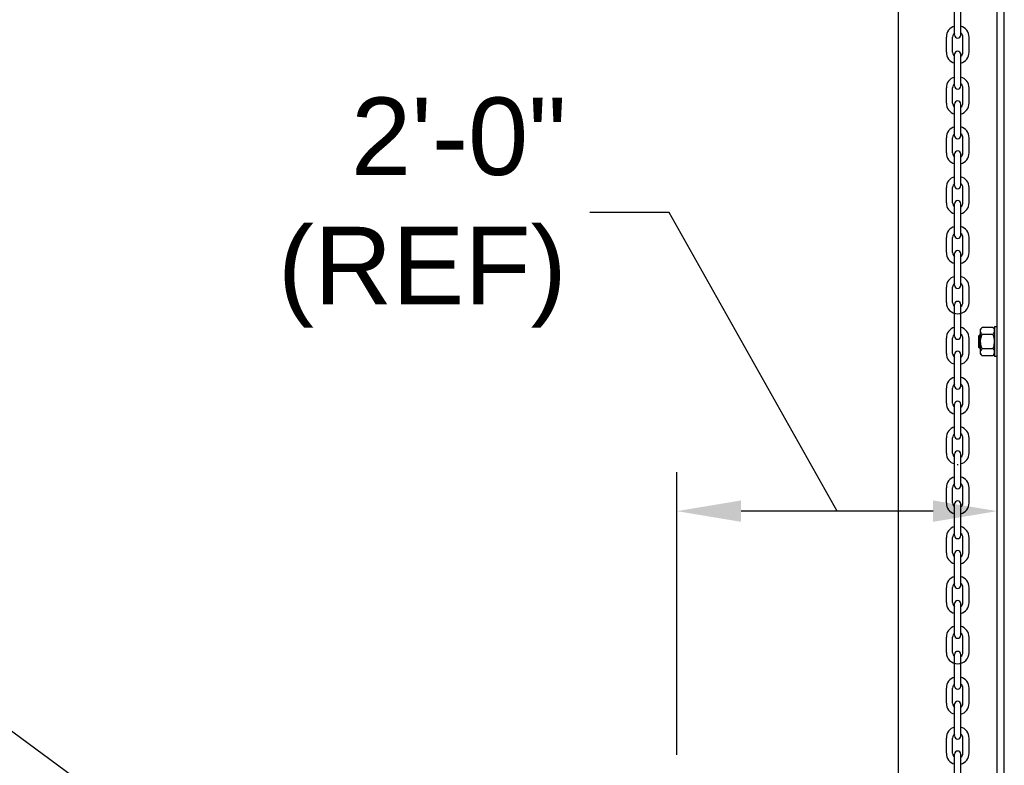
# Model space of a CAD drawing. Header units: inches. Extents: x 170 to 312, y 215 to 248.
# Tile 233 of 256: x 275.223 to 276.413, y 222.735 to 223.637. Entities that reach past the tile are written whole.
import ezdxf
from ezdxf import colors
from ezdxf.entities.mleader import LeaderData, LeaderLine
from ezdxf.math import Vec2, Vec3

# ---------------------------------------------------------------- set-up
doc = ezdxf.new("R2010")
doc.units = ezdxf.units.IN
doc.header["$LTSCALE"] = 0.25
doc.header["$MEASUREMENT"] = 0
doc.layers.add('ANNOTATIONS', color=1, linetype='Continuous')
doc.layers.add('MOTOR LH', color=7, linetype='Continuous')
doc.styles.add('ARIAL', font='arial.ttf', dxfattribs={"height": 0.09375})
doc.styles.add('ROMANS', font='Romans', dxfattribs={"height": 0.09375})
doc.styles.get("Standard").update_dxf_attribs({"font": 'romans.shx'})
doc.dimstyles.get("Standard").update_dxf_attribs({"dimscale": 60, "dimtxt": 0.0833, "dimasz": 0.0833, "dimexe": 0.0833, "dimexo": 0.04, "dimgap": 0.09, "dimtad": 0, "dimtih": 1, "dimtoh": 1, "dimdec": 4, "dimzin": 1, "dimdsep": 46, "dimlunit": 4, "dimtxsty": 'Standard', "dimcen": 0.09, "dimclrt": 150, "dimadec": 4, "dimazin": 2, "dimtfac": 1, "dimtdec": 0, "dimtofl": 0, "dimtmove": 0, "dimatfit": 3, "dimfxl": 1, "dimtolj": 1, "dimtzin": 0, "dimlwd": -1, "dimlwe": -1, "dimarcsym": 1})

msp = doc.modelspace()

# ---------------------------------------------------------------- linework, layer by layer
at = {"layer": 'ANNOTATIONS'}
for p, q in [((276.01704, 222.74794), (276.01704, 223.08974)), ((276.32675, 223.04261), (276.09471, 223.04261))]:
    msp.add_line(p, q, dxfattribs=at)
for points in [[(276.09471, 223.02967), (276.09471, 223.05556), (276.01704, 223.04261)], [(276.32675, 223.02967), (276.32675, 223.05556), (276.40441, 223.04261)]]:
    msp.add_solid(points, dxfattribs=at)
at = {"layer": 'MOTOR LH'}
for p, q in [((276.28505, 220.41698), (276.28505, 224.61169)), ((276.40441, 220.68357), (276.40441, 224.61088)), ((276.41294, 220.69422), (276.41294, 224.61088)), ((276.35283, 223.61822), (276.35283, 223.65649)), ((276.36034, 223.61822), (276.36034, 223.65649)), ((276.34285, 223.59743), (276.34285, 223.61574)), ((276.35036, 223.59743), (276.35036, 223.61574)), ((276.36282, 223.59743), (276.36282, 223.61574)), ((276.37032, 223.59743), (276.37032, 223.61574)), ((276.35283, 223.55668), (276.35283, 223.59496)), ((276.36034, 223.55668), (276.36034, 223.59496)), ((276.34285, 223.53589), (276.34285, 223.55421)), ((276.35036, 223.53589), (276.35036, 223.55421)), ((276.36282, 223.53589), (276.36282, 223.55421)), ((276.37032, 223.53589), (276.37032, 223.55421)), ((276.35283, 223.49643), (276.35283, 223.5347)), ((276.36034, 223.49643), (276.36034, 223.5347)), ((276.34285, 223.47564), (276.34285, 223.49395)), ((276.35036, 223.47564), (276.35036, 223.49395)), ((276.36282, 223.47564), (276.36282, 223.49395)), ((276.37032, 223.47564), (276.37032, 223.49395)), ((276.35283, 223.43617), (276.35283, 223.47445)), ((276.36034, 223.43617), (276.36034, 223.47445)), ((276.34285, 223.41538), (276.34285, 223.4337)), ((276.35036, 223.41538), (276.35036, 223.4337)), ((276.36282, 223.41538), (276.36282, 223.4337)), ((276.37032, 223.41538), (276.37032, 223.4337)), ((276.35283, 223.37592), (276.35283, 223.41419)), ((276.36034, 223.37592), (276.36034, 223.41419)), ((276.34285, 223.35513), (276.34285, 223.37344)), ((276.35036, 223.35513), (276.35036, 223.37344)), ((276.36282, 223.35513), (276.36282, 223.37344)), ((276.37032, 223.35513), (276.37032, 223.37344)), ((276.35283, 223.31566), (276.35283, 223.35394)), ((276.36034, 223.31566), (276.36034, 223.35394)), ((276.34285, 223.29488), (276.34285, 223.31319)), ((276.35036, 223.29488), (276.35036, 223.31319)), ((276.36282, 223.29488), (276.36282, 223.31319)), ((276.37032, 223.29488), (276.37032, 223.31319)), ((276.35283, 223.25413), (276.35283, 223.2924)), ((276.36034, 223.25413), (276.36034, 223.2924)), ((276.38426, 223.23263), (276.38426, 223.26247)), ((276.39926, 223.26478), (276.38618, 223.26478)), ((276.40117, 223.26566), (276.40117, 223.22945)), ((276.34285, 223.23334), (276.34285, 223.25165)), ((276.35036, 223.23334), (276.35036, 223.25165)), ((276.36282, 223.23334), (276.36282, 223.25165)), ((276.37032, 223.23334), (276.37032, 223.25165)), ((276.38208, 223.24059), (276.38208, 223.25452)), ((276.38364, 223.23903), (276.38364, 223.25608)), ((276.39926, 223.25617), (276.38618, 223.25617)), ((276.39926, 223.23894), (276.38618, 223.23894)), ((276.35283, 223.19387), (276.35283, 223.23215)), ((276.36034, 223.19387), (276.36034, 223.23215)), ((276.39926, 223.23033), (276.38618, 223.23033)), ((276.34285, 223.17308), (276.34285, 223.1914)), ((276.35036, 223.17308), (276.35036, 223.1914)), ((276.36282, 223.17308), (276.36282, 223.1914)), ((276.37032, 223.17308), (276.37032, 223.1914)), ((276.35283, 223.13362), (276.35283, 223.17189)), ((276.36034, 223.13362), (276.36034, 223.17189)), ((276.34285, 223.11283), (276.34285, 223.13114)), ((276.35036, 223.11283), (276.35036, 223.13114)), ((276.36282, 223.11283), (276.36282, 223.13114)), ((276.37032, 223.11283), (276.37032, 223.13114)), ((276.35283, 223.07336), (276.35283, 223.11164)), ((276.36034, 223.07336), (276.36034, 223.11164)), ((276.34285, 223.05258), (276.34285, 223.07089)), ((276.35036, 223.05258), (276.35036, 223.07089)), ((276.36282, 223.05258), (276.36282, 223.07089)), ((276.37032, 223.05258), (276.37032, 223.07089)), ((276.35283, 223.01311), (276.35283, 223.05138)), ((276.36034, 223.01311), (276.36034, 223.05138)), ((276.34285, 222.99232), (276.34285, 223.01064)), ((276.35036, 222.99232), (276.35036, 223.01064)), ((276.36282, 222.99232), (276.36282, 223.01064)), ((276.37032, 222.99232), (276.37032, 223.01064)), ((276.35283, 222.95285), (276.35283, 222.99113)), ((276.36034, 222.95285), (276.36034, 222.99113)), ((276.34285, 222.93207), (276.34285, 222.95038)), ((276.35036, 222.93207), (276.35036, 222.95038)), ((276.36282, 222.93207), (276.36282, 222.95038)), ((276.37032, 222.93207), (276.37032, 222.95038)), ((276.35283, 222.8926), (276.35283, 222.93088)), ((276.36034, 222.8926), (276.36034, 222.93088)), ((276.34285, 222.87181), (276.34285, 222.89013)), ((276.35036, 222.87181), (276.35036, 222.89013)), ((276.36282, 222.87181), (276.36282, 222.89013)), ((276.37032, 222.87181), (276.37032, 222.89013)), ((276.35283, 222.83106), (276.35283, 222.86934)), ((276.36034, 222.83106), (276.36034, 222.86934)), ((276.34285, 222.81028), (276.34285, 222.82859)), ((276.35036, 222.81028), (276.35036, 222.82859)), ((276.36282, 222.81028), (276.36282, 222.82859)), ((276.37032, 222.81028), (276.37032, 222.82859)), ((276.35283, 222.77081), (276.35283, 222.80908)), ((276.36034, 222.77081), (276.36034, 222.80908)), ((276.34285, 222.75002), (276.34285, 222.76834)), ((276.35036, 222.75002), (276.35036, 222.76834)), ((276.36282, 222.75002), (276.36282, 222.76834)), ((276.37032, 222.75002), (276.37032, 222.76834)), ((276.35283, 222.71055), (276.35283, 222.74883)), ((276.36034, 222.71055), (276.36034, 222.74883))]:
    msp.add_line(p, q, dxfattribs=at)
for centre, radius, start, end in [((276.35659, 223.61574), 0.01374, 105.86272, 180), ((276.35659, 223.61574), 0.00623, 127.08084, 180), ((276.35659, 223.61574), 0.01374, 0, 74.13728), ((276.35659, 223.61574), 0.00623, 0, 52.91916), ((276.35659, 223.61822), 0.00375, 180, 0), ((276.35659, 223.59743), 0.01374, 180, 254.13728), ((276.35659, 223.59743), 0.00623, 180, 232.91916), ((276.35659, 223.59496), 0.00375, 0, 180), ((276.35659, 223.59743), 0.01374, 285.86272, 0), ((276.35659, 223.59743), 0.00623, 307.08084, 0), ((276.35659, 223.55421), 0.01374, 105.86272, 180), ((276.35659, 223.55421), 0.01374, 0, 74.13728), ((276.35659, 223.55421), 0.00623, 127.08084, 180), ((276.35659, 223.55668), 0.00375, 180, 0), ((276.35659, 223.55421), 0.00623, 0, 52.91916), ((276.35659, 223.53589), 0.01374, 180, 254.13728), ((276.35659, 223.53589), 0.00623, 180, 232.91916), ((276.35659, 223.5347), 0.00375, 0, 180), ((276.35659, 223.53589), 0.01374, 285.86272, 0), ((276.35659, 223.53589), 0.00623, 307.08084, 0), ((276.35659, 223.49395), 0.01374, 105.86272, 180), ((276.35659, 223.49395), 0.01374, 0, 74.13728), ((276.35659, 223.49395), 0.00623, 127.08084, 180), ((276.35659, 223.49643), 0.00375, 180, 0), ((276.35659, 223.49395), 0.00623, 0, 52.91916), ((276.35659, 223.47445), 0.00375, 0, 180), ((276.35659, 223.47564), 0.01374, 180, 254.13728), ((276.35659, 223.47564), 0.00623, 180, 232.91916), ((276.35659, 223.47564), 0.01374, 285.86272, 0), ((276.35659, 223.47564), 0.00623, 307.08084, 0), ((276.35659, 223.4337), 0.01374, 105.86272, 180), ((276.35659, 223.4337), 0.01374, 0, 74.13728), ((276.35659, 223.4337), 0.00623, 127.08084, 180), ((276.35659, 223.43617), 0.00375, 180, 0), ((276.35659, 223.4337), 0.00623, 0, 52.91916), ((276.35659, 223.41419), 0.00375, 0, 180), ((276.35659, 223.41538), 0.01374, 180, 254.13728), ((276.35659, 223.41538), 0.00623, 180, 232.91916), ((276.35659, 223.41538), 0.01374, 285.86272, 0), ((276.35659, 223.41538), 0.00623, 307.08084, 0), ((276.35659, 223.37344), 0.01374, 105.86272, 180), ((276.35659, 223.37344), 0.01374, 0, 74.13728), ((276.35659, 223.37344), 0.00623, 127.08084, 180), ((276.35659, 223.37592), 0.00375, 180, 0), ((276.35659, 223.37344), 0.00623, 0, 52.91916), ((276.35659, 223.35394), 0.00375, 0, 180), ((276.35659, 223.35513), 0.01374, 180, 254.13728), ((276.35659, 223.35513), 0.00623, 180, 232.91916), ((276.35659, 223.35513), 0.01374, 285.86272, 0), ((276.35659, 223.35513), 0.00623, 307.08084, 0), ((276.35659, 223.31319), 0.01374, 105.86272, 180), ((276.35659, 223.31319), 0.01374, 0, 74.13728), ((276.35659, 223.31319), 0.00623, 127.08084, 180), ((276.35659, 223.31566), 0.00375, 180, 0), ((276.35659, 223.31319), 0.00623, 0, 52.91916), ((276.35659, 223.29488), 0.01374, 180, 0), ((276.35659, 223.29488), 0.00623, 180, 232.91916), ((276.35659, 223.2924), 0.00375, 0, 180), ((276.35659, 223.29488), 0.00623, 307.08084, 0), ((276.35659, 223.25165), 0.01374, 105.86272, 180), ((276.35659, 223.25165), 0.01374, 0, 74.13728), ((276.35659, 223.25165), 0.00623, 127.08084, 180), ((276.35659, 223.25413), 0.00375, 180, 0), ((276.35659, 223.25165), 0.00623, 0, 52.91916), ((276.35659, 223.23334), 0.01374, 180, 254.13728), ((276.35659, 223.23334), 0.00623, 180, 232.91916), ((276.35659, 223.23215), 0.00375, 0, 180), ((276.35659, 223.23334), 0.01374, 285.86272, 0), ((276.35659, 223.23334), 0.00623, 307.08084, 0), ((276.35659, 223.1914), 0.01374, 105.86272, 180), ((276.35659, 223.1914), 0.01374, 0, 74.13728), ((276.35659, 223.1914), 0.00623, 127.08084, 180), ((276.35659, 223.19387), 0.00375, 180, 0), ((276.35659, 223.1914), 0.00623, 0, 52.91916), ((276.35659, 223.17308), 0.01374, 180, 254.13728), ((276.35659, 223.17308), 0.00623, 180, 232.91916), ((276.35659, 223.17189), 0.00375, 0, 180), ((276.35659, 223.17308), 0.01374, 285.86272, 0), ((276.35659, 223.17308), 0.00623, 307.08084, 0), ((276.35659, 223.13114), 0.01374, 105.86272, 180), ((276.35659, 223.13114), 0.01374, 0, 74.13728), ((276.35659, 223.13114), 0.00623, 127.08084, 180), ((276.35659, 223.13362), 0.00375, 180, 0), ((276.35659, 223.13114), 0.00623, 0, 52.91916), ((276.35659, 223.11283), 0.01374, 180, 254.13728), ((276.35659, 223.11283), 0.00623, 180, 232.91916), ((276.35659, 223.11164), 0.00375, 0, 180), ((276.35659, 223.11283), 0.01374, 285.86272, 0), ((276.35659, 223.11283), 0.00623, 307.08084, 0), ((276.35659, 223.11283), 0.01374, 268.08585, 271.91415), ((276.35659, 223.07089), 0.01374, 105.86272, 180), ((276.35659, 223.07089), 0.01374, 0, 74.13728), ((276.35659, 223.07089), 0.00623, 127.08084, 180), ((276.35659, 223.07336), 0.00375, 180, 0), ((276.35659, 223.07089), 0.00623, 0, 52.91916), ((276.35659, 223.05258), 0.01374, 180, 254.13728), ((276.35659, 223.05258), 0.00623, 180, 232.91916), ((276.35659, 223.05138), 0.00375, 0, 180), ((276.35659, 223.05258), 0.01374, 285.86272, 0), ((276.35659, 223.05258), 0.00623, 307.08084, 0), ((276.35659, 223.01064), 0.01374, 105.86272, 180), ((276.35659, 223.01064), 0.00623, 127.08084, 180), ((276.35659, 223.01311), 0.00375, 180, 0), ((276.35659, 223.01064), 0.01374, 0, 74.13728), ((276.35659, 223.01064), 0.00623, 0, 52.91916), ((276.35659, 222.99232), 0.01374, 180, 254.13728), ((276.35659, 222.99232), 0.00623, 180, 232.91916), ((276.35659, 222.99113), 0.00375, 0, 180), ((276.35659, 222.99232), 0.01374, 285.86272, 0), ((276.35659, 222.99232), 0.00623, 307.08084, 0), ((276.35659, 222.95038), 0.01374, 105.86272, 180), ((276.35659, 222.95038), 0.00623, 127.08084, 180), ((276.35659, 222.95285), 0.00375, 180, 0), ((276.35659, 222.95038), 0.01374, 0, 74.13728), ((276.35659, 222.95038), 0.00623, 0, 52.91916), ((276.35659, 222.93207), 0.01374, 180, 254.13728), ((276.35659, 222.93207), 0.00623, 180, 232.91916), ((276.35659, 222.93088), 0.00375, 0, 180), ((276.35659, 222.93207), 0.01374, 285.86272, 0), ((276.35659, 222.93207), 0.00623, 307.08084, 0), ((276.35659, 222.89013), 0.01374, 105.86272, 180), ((276.35659, 222.89013), 0.00623, 127.08084, 180), ((276.35659, 222.89013), 0.01374, 0, 74.13728), ((276.35659, 222.89013), 0.00623, 0, 52.91916), ((276.35659, 222.8926), 0.00375, 180, 0), ((276.35659, 222.87181), 0.01374, 180, 0), ((276.35659, 222.87181), 0.00623, 180, 232.91916), ((276.35659, 222.86934), 0.00375, 0, 180), ((276.35659, 222.87181), 0.00623, 307.08084, 0), ((276.35659, 222.82859), 0.01374, 105.86272, 180), ((276.35659, 222.82859), 0.00623, 127.08084, 180), ((276.35659, 222.82859), 0.01374, 0, 74.13728), ((276.35659, 222.82859), 0.00623, 0, 52.91916), ((276.35659, 222.83106), 0.00375, 180, 0), ((276.35659, 222.81028), 0.01374, 180, 254.13728), ((276.35659, 222.81028), 0.00623, 180, 232.91916), ((276.35659, 222.80908), 0.00375, 0, 180), ((276.35659, 222.81028), 0.01374, 285.86272, 0), ((276.35659, 222.81028), 0.00623, 307.08084, 0), ((276.35659, 222.76834), 0.01374, 105.86272, 180), ((276.35659, 222.76834), 0.01374, 0, 74.13728), ((276.35659, 222.76834), 0.00623, 127.08084, 180), ((276.35659, 222.77081), 0.00375, 180, 0), ((276.35659, 222.76834), 0.00623, 0, 52.91916), ((276.35659, 222.74883), 0.00375, 0, 180), ((276.35659, 222.75002), 0.01374, 180, 254.13728), ((276.35659, 222.75002), 0.00623, 180, 232.91916), ((276.35659, 222.75002), 0.01374, 285.86272, 0), ((276.35659, 222.75002), 0.00623, 307.08084, 0)]:
    msp.add_arc(centre, radius, start, end, dxfattribs=at)
for points in [[(276.38426, 223.26247), (276.38618, 223.26478)], [(276.39926, 223.26478), (276.40117, 223.26247)], [(276.40117, 223.26566), (276.40441, 223.26566)], [(276.38208, 223.25452), (276.38364, 223.25608)], [(276.38364, 223.25608), (276.38426, 223.25608)], [(276.38364, 223.23903), (276.38208, 223.24059)], [(276.38426, 223.23903), (276.38364, 223.23903)], [(276.38618, 223.23033), (276.38426, 223.23263)], [(276.40117, 223.23263), (276.39926, 223.23033)], [(276.40441, 223.22945), (276.40117, 223.22945)]]:
    msp.add_open_spline(points, degree=1, dxfattribs=at)
for points, knots in [([(276.38426, 223.26048), (276.38431, 223.261), (276.38443, 223.26206), (276.38518, 223.2635), (276.38587, 223.26439), (276.38618, 223.26478)], [0, 0, 0, 0, 0.3536607, 0.7166862, 1, 1, 1, 1]), ([(276.40117, 223.26048), (276.40112, 223.261), (276.40101, 223.26206), (276.40025, 223.2635), (276.39956, 223.26439), (276.39926, 223.26478)], [0, 0, 0, 0, 0.3536607, 0.7166862, 1, 1, 1, 1]), ([(276.38618, 223.25617), (276.38573, 223.25675), (276.38484, 223.25793), (276.38431, 223.2594), (276.38427, 223.26026), (276.38426, 223.26048)], [0, 0, 0, 0, 0.4215052, 0.8529186, 1, 1, 1, 1]), ([(276.38426, 223.24755), (276.38426, 223.24783), (276.38428, 223.24923), (276.38466, 223.25178), (276.38545, 223.25435), (276.38603, 223.2558), (276.38618, 223.25617)], [0, 0, 0, 0, 0.0936035, 0.4739098, 0.8644711, 1, 1, 1, 1]), ([(276.39926, 223.25617), (276.3997, 223.25675), (276.40059, 223.25793), (276.40113, 223.2594), (276.40116, 223.26026), (276.40117, 223.26048)], [0, 0, 0, 0, 0.4215055, 0.85291859, 1, 1, 1, 1]), ([(276.40117, 223.24755), (276.40117, 223.24783), (276.40115, 223.24923), (276.40077, 223.25178), (276.39999, 223.25435), (276.39941, 223.2558), (276.39926, 223.25617)], [0, 0, 0, 0, 0.0936034, 0.4739096, 0.8644711, 1, 1, 1, 1]), ([(276.38618, 223.23894), (276.38589, 223.23967), (276.38522, 223.2414), (276.38444, 223.24427), (276.38432, 223.24645), (276.38426, 223.24755)], [0, 0, 0, 0, 0.2644431, 0.6278671, 1, 1, 1, 1]), ([(276.38426, 223.23463), (276.38431, 223.23516), (276.38443, 223.23622), (276.38518, 223.23766), (276.38587, 223.23855), (276.38618, 223.23894)], [0, 0, 0, 0, 0.3536431, 0.7166859, 1, 1, 1, 1]), ([(276.39926, 223.23894), (276.39954, 223.23967), (276.40022, 223.2414), (276.40099, 223.24427), (276.40111, 223.24645), (276.40117, 223.24755)], [0, 0, 0, 0, 0.2644431, 0.6278671, 1, 1, 1, 1]), ([(276.40117, 223.23463), (276.40112, 223.23516), (276.40101, 223.23622), (276.40025, 223.23766), (276.39956, 223.23855), (276.39926, 223.23894)], [0, 0, 0, 0, 0.3536431, 0.7166859, 1, 1, 1, 1]), ([(276.38618, 223.23033), (276.38573, 223.23091), (276.38484, 223.23209), (276.38431, 223.23356), (276.38427, 223.23442), (276.38426, 223.23463)], [0, 0, 0, 0, 0.4215143, 0.8529022, 1, 1, 1, 1]), ([(276.39926, 223.23033), (276.3997, 223.23091), (276.40059, 223.23209), (276.40113, 223.23356), (276.40116, 223.23442), (276.40117, 223.23463)], [0, 0, 0, 0, 0.42151458, 0.85290221, 1, 1, 1, 1])]:
    msp.add_open_spline(points, degree=3, knots=knots, dxfattribs=at)

# ---------------------------------------------------------------- texts
at = {"layer": 'ANNOTATIONS', "insert": (275.88387, 223.40353), "char_height": 0.09375, "attachment_point": 6, "style": 'ARIAL'}
msp.add_mtext('2\'-0"\\P(REF)', dxfattribs=at)

# ---------------------------------------------------------------- leaders
at = {"layer": 'ANNOTATIONS', "has_arrowhead": 0}
msp.add_leader([(276.21073, 223.04261), (276.00778, 223.40353), (275.91198, 223.40353)], dimstyle='Standard', override={"dimtxt": 0.09375, "dimasz": 0.09375, "dimexe": 0.046875, "dimgap": 0.09, "dimtad": 0, "dimtih": 0, "dimtoh": 0, "dimtxsty": 'ROMANS'}, dxfattribs=at)
at = {"layer": 'ANNOTATIONS'}
ml = msp.add_multileader_mtext('Standard', dxfattribs=at)
ml.set_content('THREE PHASE\\PCONTROLLER\\P (14" X 16")', color=256, style='ARIAL')
ml.set_leader_properties()
ml.build(insert=Vec2(0, 0))
ml.multileader.update_dxf_attribs({"dogleg_length": 0.36, "arrow_head_size": 0.09375})
ctx = ml.context
ctx.base_point, ctx.char_height, ctx.arrow_head_size, ctx.landing_gap_size, ctx.plane_origin = Vec3(273.85764, 222.89622), 0.09375, 0.09375, 0.09, Vec3(276.03374, 222.48298)
ctx.text_align_type = 2
notes = []
notes.append((ctx, [(0, (1, 1, 0), (275.04975, 222.89622), (-1, 0), 0.09796, [(0, [(275.55916, 222.52169)], 0, [])])]))
ctx.mtext.insert, ctx.mtext.alignment, ctx.mtext.flow_direction = Vec3(274.86179, 222.95688), 3, 5
for ctx, leaders in notes:
    for number, flags, end, landing, length, lines in leaders:
        leader = LeaderData()
        leader.index, (leader.has_last_leader_line, leader.has_dogleg_vector, leader.attachment_direction) = number, flags
        leader.last_leader_point, leader.dogleg_vector, leader.dogleg_length = Vec3(end), Vec3(landing), length
        for number, points, colour, breaks in lines:
            line = LeaderLine()
            line.index, line.vertices, line.color, line.breaks = number, Vec3.list(points), colors.encode_raw_color(colour), breaks
            leader.lines.append(line)
        ctx.leaders.append(leader)

doc.saveas('drawing.dxf')
